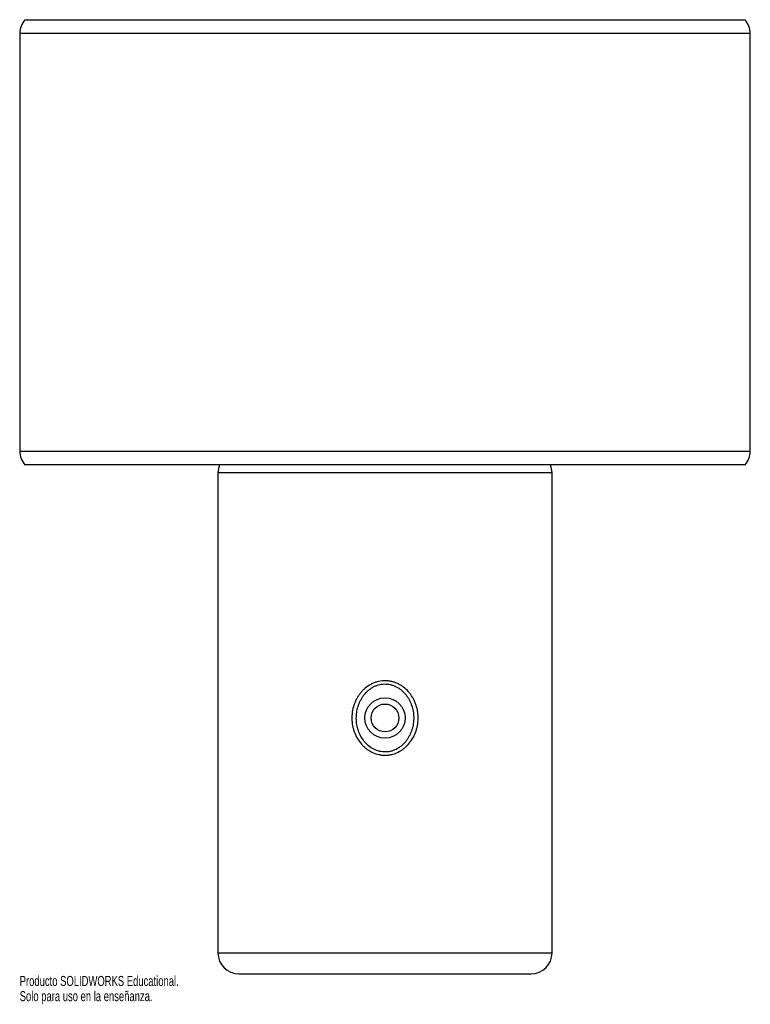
# Paper-space layout '_Derecha' of a CAD drawing. Header units: millimetres. Extents: x -425 to -75, y -153 to 319.
import ezdxf

# ---------------------------------------------------------------- set-up
doc = ezdxf.new("R2010")
doc.units = ezdxf.units.MM
doc.styles.add('SLDTEXTSTYLE0', font='TXT', dxfattribs={"width": 0.7})

psp = doc.layouts.new('_Derecha')

# ---------------------------------------------------------------- linework, layer by layer
at = {"color": 7, "linetype": 'Continuous', "lineweight": 25}
for p, q in [((-422.5, 318.51), (-77.5, 318.51)), ((-425, 311.89), (-425, 111.89)), ((-75, 111.89), (-75, 311.89)), ((-77.5, 105.28), (-422.5, 105.28)), ((-330, 101.57), (-330, -128.43)), ((-170, -128.43), (-170, 101.57)), ((-320, -138.43), (-180, -138.43))]:
    psp.add_line(p, q, dxfattribs=at)
at = {"color": 8, "linetype": 'Continuous', "lineweight": 25}
for p, q in [((-75, 311.89), (-425, 311.89)), ((-425, 111.89), (-75, 111.89)), ((-170, 101.57), (-330, 101.57)), ((-330, -128.43), (-170, -128.43))]:
    psp.add_line(p, q, dxfattribs=at)
at = {"color": 7, "linetype": 'Continuous', "lineweight": 25, "flags": 128}
for points in [[(-329.29, 105.28), (-329.81, 103.52), (-330, 101.57)], [(-170, 101.57), (-170.19, 103.52), (-170.71, 105.28)]]:
    psp.add_lwpolyline(points, dxfattribs=at)
at = {"color": 7, "linetype": 'Continuous', "lineweight": 25}
for radius in [9.68, 6.68]:
    psp.add_circle((-250, -15.92), radius, dxfattribs=at)
for centre, start, end in [((-415, 311.89), 138.5904, 180), ((-85, 311.89), 0, 41.4096), ((-415, 111.89), 180, 221.4096), ((-85, 111.89), 318.5904, 0), ((-320, -128.43), 180, 270), ((-180, -128.43), 270, 0)]:
    psp.add_arc(centre, 10, start, end, dxfattribs=at)
for points, knots in [([(-238.22, -27.81), (-238.91, -28.68), (-239.68, -29.46), (-240.93, -30.52), (-241.36, -30.85), (-242.27, -31.47), (-242.74, -31.76), (-244.21, -32.55), (-245.23, -32.96), (-246.83, -33.39), (-247.38, -33.51), (-248.47, -33.68), (-249.57, -33.77), (-250.67, -33.74), (-251.78, -33.65), (-252.33, -33.56), (-253.96, -33.22), (-255, -32.87), (-256.51, -32.17), (-257, -31.9), (-257.94, -31.33), (-258.4, -31.02), (-259.28, -30.36), (-259.7, -30), (-260.51, -29.24), (-260.89, -28.85), (-261.98, -27.61), (-262.63, -26.72), (-263.77, -24.81), (-264.24, -23.82), (-264.82, -22.28), (-265, -21.76), (-265.3, -20.69), (-265.42, -20.15), (-265.74, -18.52), (-265.85, -17.43), (-265.89, -15.78), (-265.87, -15.23), (-265.8, -14.12), (-265.74, -13.57), (-265.5, -11.92), (-265.25, -10.86), (-264.73, -9.3), (-264.54, -8.78), (-264.11, -7.77), (-263.86, -7.27), (-263.34, -6.29), (-263.06, -5.81), (-262.45, -4.9), (-262.13, -4.45), (-261.44, -3.6), (-261.08, -3.19), (-260.32, -2.4), (-259.91, -2.02), (-258.64, -0.95), (-257.73, -0.33), (-256.28, 0.45), (-255.78, 0.68), (-254.74, 1.1), (-254.22, 1.27), (-252.63, 1.71), (-251.54, 1.87), (-249.87, 1.93), (-249.31, 1.91), (-248.21, 1.81), (-247.67, 1.73), (-246.59, 1.5), (-246.05, 1.36), (-244.99, 1), (-244.48, 0.8), (-243.48, 0.33), (-243, 0.07), (-242.05, -0.5), (-241.59, -0.82), (-240.27, -1.82), (-239.47, -2.57), (-238.37, -3.82), (-238.02, -4.25), (-237.38, -5.15), (-237.07, -5.61), (-236.51, -6.55), (-236.25, -7.04), (-235.78, -8.03), (-235.56, -8.54), (-234.97, -10.1), (-234.68, -11.16), (-234.37, -12.78), (-234.29, -13.32), (-234.17, -14.43), (-234.14, -14.98), (-234.1, -16.65), (-234.18, -17.74), (-234.42, -19.37), (-234.53, -19.91), (-234.78, -20.99), (-234.93, -21.53), (-235.46, -23.1), (-235.89, -24.11), (-236.92, -26.03), (-237.52, -26.95), (-238.22, -27.81)], [0, 0, 0, 0, 0.03125, 0.03125, 0.046875, 0.046875, 0.0625, 0.0625, 0.09375, 0.09375, 0.109375, 0.109375, 0.125, 0.140625, 0.140625, 0.15625, 0.15625, 0.1875, 0.1875, 0.203125, 0.203125, 0.21875, 0.21875, 0.234375, 0.234375, 0.25, 0.25, 0.28125, 0.28125, 0.3125, 0.3125, 0.328125, 0.328125, 0.34375, 0.34375, 0.375, 0.375, 0.390625, 0.390625, 0.40625, 0.40625, 0.4375, 0.4375, 0.453125, 0.453125, 0.46875, 0.46875, 0.484375, 0.484375, 0.5, 0.5, 0.515625, 0.515625, 0.53125, 0.53125, 0.5625, 0.5625, 0.578125, 0.578125, 0.59375, 0.59375, 0.625, 0.625, 0.640625, 0.640625, 0.65625, 0.65625, 0.671875, 0.671875, 0.6875, 0.6875, 0.703125, 0.703125, 0.71875, 0.71875, 0.75, 0.75, 0.765625, 0.765625, 0.78125, 0.78125, 0.796875, 0.796875, 0.8125, 0.8125, 0.84375, 0.84375, 0.859375, 0.859375, 0.875, 0.875, 0.90625, 0.90625, 0.921875, 0.921875, 0.9375, 0.9375, 0.96875, 0.96875, 1, 1, 1, 1]), ([(-239.73, -26.69), (-239.43, -26.3), (-239.15, -25.89), (-238.64, -25.05), (-238.4, -24.62), (-237.75, -23.31), (-237.38, -22.41), (-236.95, -20.99), (-236.82, -20.51), (-236.61, -19.55), (-236.52, -19.06), (-236.31, -17.61), (-236.25, -16.63), (-236.27, -15.14), (-236.3, -14.65), (-236.39, -13.66), (-236.45, -13.17), (-236.7, -11.72), (-236.95, -10.77), (-237.43, -9.36), (-237.61, -8.9), (-238, -8), (-238.22, -7.56), (-238.69, -6.7), (-238.94, -6.28), (-239.48, -5.46), (-239.78, -5.06), (-240.71, -3.91), (-241.39, -3.21), (-242.53, -2.26), (-242.93, -1.96), (-243.75, -1.42), (-244.17, -1.17), (-245.05, -0.73), (-245.5, -0.53), (-246.43, -0.18), (-246.91, -0.04), (-248.35, 0.29), (-249.33, 0.39), (-251.32, 0.34), (-252.29, 0.18), (-253.7, -0.23), (-254.16, -0.39), (-255.08, -0.78), (-255.52, -1), (-256.79, -1.74), (-257.58, -2.32), (-258.68, -3.31), (-259.03, -3.66), (-259.69, -4.39), (-259.99, -4.76), (-260.58, -5.55), (-260.85, -5.95), (-261.36, -6.79), (-261.6, -7.22), (-262.05, -8.1), (-262.25, -8.56), (-262.61, -9.47), (-262.77, -9.93), (-263.2, -11.33), (-263.42, -12.29), (-263.62, -13.76), (-263.67, -14.25), (-263.73, -15.24), (-263.74, -15.73), (-263.72, -17.2), (-263.63, -18.18), (-263.38, -19.64), (-263.27, -20.13), (-263.03, -21.08), (-262.89, -21.55), (-262.41, -22.94), (-262.02, -23.84), (-261.07, -25.58), (-260.53, -26.4), (-259.61, -27.54), (-259.28, -27.91), (-258.59, -28.61), (-258.22, -28.95), (-257.09, -29.89), (-256.27, -30.43), (-254.51, -31.33), (-253.58, -31.68), (-252.14, -32.01), (-251.65, -32.09), (-250.67, -32.19), (-250.18, -32.21), (-249.2, -32.19), (-248.71, -32.14), (-247.73, -31.99), (-247.24, -31.88), (-245.82, -31.47), (-244.92, -31.08), (-243.64, -30.34), (-243.22, -30.07), (-242.43, -29.5), (-242.05, -29.19), (-241.33, -28.53), (-240.99, -28.19), (-240.33, -27.47), (-240.02, -27.09), (-239.73, -26.69)], [0, 0, 0, 0, 0.015625, 0.015625, 0.03125, 0.03125, 0.0625, 0.0625, 0.078125, 0.078125, 0.09375, 0.09375, 0.125, 0.125, 0.140625, 0.140625, 0.15625, 0.15625, 0.1875, 0.1875, 0.203125, 0.203125, 0.21875, 0.21875, 0.234375, 0.234375, 0.25, 0.25, 0.28125, 0.28125, 0.296875, 0.296875, 0.3125, 0.3125, 0.328125, 0.328125, 0.34375, 0.34375, 0.375, 0.375, 0.40625, 0.40625, 0.421875, 0.421875, 0.4375, 0.4375, 0.46875, 0.46875, 0.484375, 0.484375, 0.5, 0.5, 0.515625, 0.515625, 0.53125, 0.53125, 0.546875, 0.546875, 0.5625, 0.5625, 0.59375, 0.59375, 0.609375, 0.609375, 0.625, 0.625, 0.65625, 0.65625, 0.671875, 0.671875, 0.6875, 0.6875, 0.71875, 0.71875, 0.75, 0.75, 0.765625, 0.765625, 0.78125, 0.78125, 0.8125, 0.8125, 0.84375, 0.84375, 0.859375, 0.859375, 0.875, 0.875, 0.890625, 0.890625, 0.90625, 0.90625, 0.9375, 0.9375, 0.953125, 0.953125, 0.96875, 0.96875, 0.984375, 0.984375, 1, 1, 1, 1])]:
    psp.add_open_spline(points, degree=3, knots=knots, dxfattribs=at)

# ---------------------------------------------------------------- texts
at = {"color": 7, "linetype": 'Continuous', "char_height": 4.8336, "attachment_point": 1, "style": 'SLDTEXTSTYLE0'}
for s, insert in [('Producto SOLIDWORKS Educational.', (-425, -139.45)), ('Solo para uso en la enseñanza.', (-425, -146.7))]:
    psp.add_mtext(s, dxfattribs=dict(at, insert=insert))

doc.saveas('drawing.dxf')
